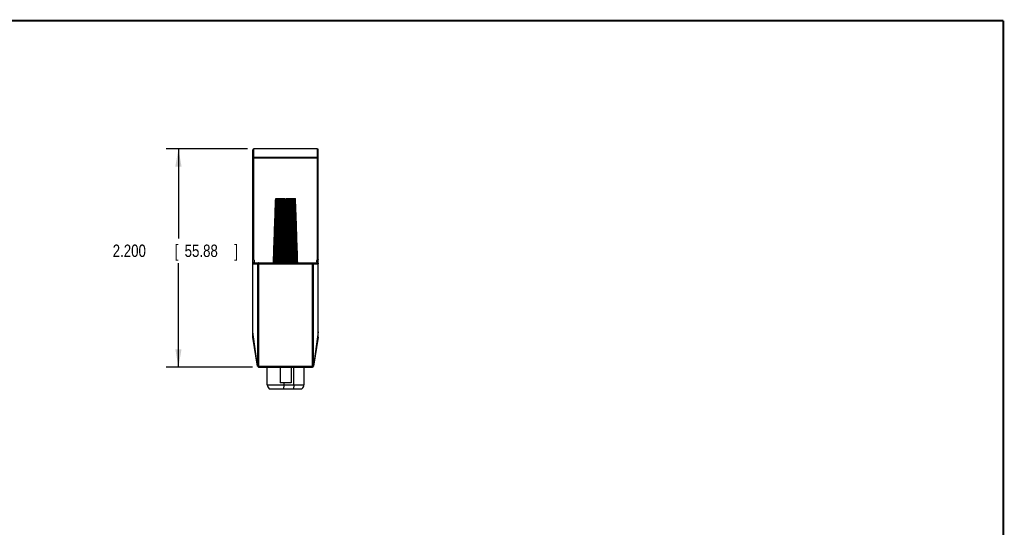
# Model space of a CAD drawing. Header units: inches. Extents: x 0.2 to 16.8, y 0.1 to 10.8.
# Tile 10 of 10: x 6.8 to 16.8, y 5.7 to 10.8. Entities that reach past the tile are written whole.
import ezdxf

# ---------------------------------------------------------------- set-up
doc = ezdxf.new("R2010")
doc.units = ezdxf.units.IN
doc.header["$LTSCALE"] = 0.935
doc.header["$MEASUREMENT"] = 0
doc.layers.get('0').update_dxf_attribs({"linetype": 'CONTINUOUS'})
doc.layers.add('DIMENSIONS', color=7, linetype='CONTINUOUS')
doc.styles.get("Standard").update_dxf_attribs({"font": 'txt', "width": 0.8})
doc.dimstyles.new('DIMSTYLE_1', dxfattribs={"dimtxt": 0.125, "dimasz": 0.18, "dimexe": 0.18, "dimexo": 0.0625, "dimgap": 0.09, "dimtad": 0, "dimtih": 1, "dimtoh": 1, "dimdec": 3, "dimzin": 4, "dimdsep": 46, "dimtxsty": 'STANDARD', "dimblk": '_FILLED', "dimblk1": '_FILLED', "dimblk2": '_FILLED', "dimcen": 0.09, "dimadec": 0, "dimazin": 0, "dimtp": 0.01, "dimtm": 0.01, "dimtfac": 1, "dimtdec": 3, "dimtofl": 0, "dimtmove": 0, "dimatfit": 3, "dimldrblk": '_FILLED', "dimfxl": 1, "dimtolj": 1, "dimtzin": 4, "dimarcsym": 0})

# ---------------------------------------------------------------- blocks, each defined once
blk = doc.blocks.new('_FILLED')
at = {"color": 0, "linetype": 'BYBLOCK'}
blk.add_solid([(0, 0), (-1, 0.174), (-1, -0.174)], dxfattribs=at)
blk = doc.blocks.new('*D4')
at = {"layer": 'DIMENSIONS', "color": 2, "linetype": 'CONTINUOUS'}
for p, q in [((9.1331, 9.4686), (8.3106, 9.4686)), ((8.4356, 9.4686), (8.4356, 8.5654)), ((8.4356, 7.2686), (8.4356, 8.3154)), ((9.1816, 7.2686), (8.3106, 7.2686))]:
    blk.add_line(p, q, dxfattribs=at)
at = {"layer": 'DIMENSIONS', "color": 2, "linetype": 'CONTINUOUS', "xscale": 0.18, "yscale": 0.18, "zscale": 0.18}
for p, rotation in [((8.4356, 9.4686), 90), ((8.4356, 7.2686), 270)]:
    blk.add_blockref('_FILLED', p, dxfattribs=dict(at, rotation=rotation))
at = {"layer": 'DIMENSIONS', "color": 2, "linetype": 'CONTINUOUS', "width": 0.8}
for s, p in [('2.200', (7.7731, 8.3779)), ('[', (8.3981, 8.3779)), ('55.88', (8.4981, 8.3779)), (']', (8.9981, 8.3779))]:
    blk.add_text(s, height=0.125, dxfattribs=at).set_placement(p)

msp = doc.modelspace()

# ---------------------------------------------------------------- linework, layer by layer
at = {"color": 7, "linetype": 'CONTINUOUS'}
for p, q in [((9.1856, 8.3186), (9.1856, 9.4586)), ((9.1956, 8.3487), (9.1956, 9.4686)), ((9.8356, 9.4686), (9.1956, 9.4686)), ((9.8356, 9.4686), (9.8356, 8.3487)), ((9.8456, 8.3186), (9.8456, 9.4586)), ((9.1956, 9.3826), (9.8356, 9.3826)), ((9.1956, 9.3753), (9.8356, 9.3753)), ((9.4053, 8.3186), (9.4268, 8.9543)), ((9.4134, 8.3186), (9.4342, 8.9686)), ((9.4159, 8.9686), (9.5049, 8.9686)), ((9.4234, 8.3186), (9.4428, 8.9686)), ((9.4353, 8.3186), (9.4527, 8.9686)), ((9.4487, 8.3186), (9.4638, 8.9686)), ((9.4635, 8.3186), (9.476, 8.9686)), ((9.4792, 8.3186), (9.4889, 8.9686)), ((9.4957, 8.3186), (9.5024, 8.9686)), ((9.505, 8.9686), (9.5081, 8.9686)), ((9.5081, 8.9686), (9.5081, 8.9386)), ((9.5081, 8.9386), (9.5157, 8.9386)), ((9.5125, 8.3186), (9.5159, 8.9386)), ((9.5159, 8.9386), (9.5188, 8.9386)), ((9.523, 8.3186), (9.5188, 8.9386)), ((9.5191, 8.9386), (9.5231, 8.9386)), ((9.5231, 8.9386), (9.5231, 8.9686)), ((9.5231, 8.9686), (9.6156, 8.9686)), ((9.5398, 8.3186), (9.5323, 8.9686)), ((9.5561, 8.3186), (9.5456, 8.9686)), ((9.5716, 8.3186), (9.5584, 8.9686)), ((9.586, 8.3186), (9.5703, 8.9686)), ((9.5991, 8.3186), (9.5812, 8.9686)), ((9.6105, 8.3186), (9.5908, 8.9686)), ((9.6201, 8.3186), (9.5989, 8.9686)), ((9.6277, 8.3186), (9.6067, 8.9326)), ((9.6172, 8.9244), (9.6156, 8.9686)), ((9.3993, 8.3186), (9.4177, 8.8427)), ((9.6331, 8.3186), (9.6161, 8.7998)), ((9.3957, 8.3186), (9.4052, 8.5886)), ((9.6362, 8.3186), (9.631, 8.4639)), ((9.1861, 8.3086), (9.1856, 8.3186)), ((9.1856, 7.5686), (9.1856, 8.3086)), ((9.1861, 8.3086), (9.8452, 8.3086)), ((9.1958, 8.3186), (9.8355, 8.3186)), ((9.2342, 8.3086), (9.2342, 7.2785)), ((9.2441, 8.3186), (9.2441, 7.2786)), ((9.7872, 7.2786), (9.7872, 8.3186)), ((9.797, 7.2785), (9.797, 8.3086)), ((9.8452, 8.3086), (9.8456, 8.3186)), ((9.8456, 7.5686), (9.8456, 8.3086)), ((9.2342, 7.2785), (9.1856, 7.6223)), ((9.2342, 7.277), (9.1856, 7.5686)), ((9.8456, 7.6223), (9.797, 7.2785)), ((9.8456, 7.5686), (9.797, 7.277)), ((9.2441, 7.2786), (9.7872, 7.2786)), ((9.2441, 7.2686), (9.7872, 7.2686)), ((9.3306, 7.0906), (9.3306, 7.2686)), ((9.4596, 7.2686), (9.4596, 7.1096)), ((9.5716, 7.2686), (9.5716, 7.1096)), ((9.5982, 7.0906), (9.5982, 7.2686)), ((9.7006, 7.2686), (9.7006, 7.0906)), ((9.3306, 7.0906), (9.7006, 7.0906)), ((9.3503, 7.0509), (9.6809, 7.0509)), ((9.5716, 7.1096), (9.4596, 7.1096)), ((9.4974, 7.1096), (9.4974, 7.0906))]:
    msp.add_line(p, q, dxfattribs=at)
at = {"color": 7, "linetype": 'CONTINUOUS', "const_width": 0.02}
for points in [[(16.75, 10.7586), (0.25, 10.7586)], [(16.75, 0.2586), (16.75, 10.7586)]]:
    msp.add_lwpolyline(points, dxfattribs=at)
at = {"color": 7, "linetype": 'CONTINUOUS'}
for centre, radius, start, end in [((9.1956, 9.4586), 0.01, 90, 180), ((9.8356, 9.4586), 0.01, 0, 90), ((9.2441, 7.2786), 0.01, 189.46232, 270), ((9.7872, 7.2786), 0.01, 270, 350.53768), ((9.3806, 7.0906), 0.05, 180, 232.69916), ((9.6506, 7.0906), 0.05, 307.30084, 360)]:
    msp.add_arc(centre, radius, start, end, dxfattribs=at)
for points, knots in [([(9.1856, 9.3728), (9.1856, 9.3739), (9.186, 9.3759), (9.1874, 9.3787), (9.1897, 9.3809), (9.1925, 9.3823), (9.1946, 9.3826), (9.1956, 9.3826)], [0, 0, 0, 0, 0.198227, 0.397209, 0.597375, 0.798748, 1, 1, 1, 1]), ([(9.1856, 9.3728), (9.1856, 9.3731), (9.1863, 9.3738), (9.1878, 9.3744), (9.1899, 9.3749), (9.1926, 9.3752), (9.1946, 9.3753), (9.1956, 9.3753)], [0, 0, 0, 0, 0.084055, 0.232025, 0.446188, 0.710424, 1, 1, 1, 1]), ([(9.8456, 9.3728), (9.8456, 9.3739), (9.8453, 9.3759), (9.8439, 9.3787), (9.8416, 9.3809), (9.8388, 9.3823), (9.8367, 9.3826), (9.8356, 9.3826)], [0, 0, 0, 0, 0.198227, 0.397209, 0.597375, 0.798748, 1, 1, 1, 1]), ([(9.8456, 9.3728), (9.8456, 9.3731), (9.845, 9.3738), (9.8435, 9.3744), (9.8413, 9.3749), (9.8386, 9.3752), (9.8367, 9.3753), (9.8356, 9.3753)], [0, 0, 0, 0, 0.084055, 0.232025, 0.446188, 0.710424, 1, 1, 1, 1]), ([(9.3929, 8.3186), (9.3955, 8.392), (9.4006, 8.5375), (9.4082, 8.7542), (9.4132, 8.8975), (9.4157, 8.9686)], [0, 0, 0, 0, 0.338438, 0.67181, 1, 1, 1, 1]), ([(9.3935, 8.3186), (9.396, 8.392), (9.401, 8.5375), (9.4085, 8.7542), (9.4134, 8.8975), (9.4159, 8.9686)], [0, 0, 0, 0, 0.338438, 0.67181, 1, 1, 1, 1]), ([(9.3943, 8.3186), (9.3968, 8.392), (9.402, 8.5375), (9.4096, 8.7542), (9.4147, 8.8975), (9.4172, 8.9686)], [0, 0, 0, 0, 0.338438, 0.67181, 1, 1, 1, 1]), ([(9.3964, 8.3186), (9.3988, 8.392), (9.4036, 8.5375), (9.4107, 8.7542), (9.4154, 8.8975), (9.4178, 8.9686)], [0, 0, 0, 0, 0.338438, 0.671811, 1, 1, 1, 1]), ([(9.398, 8.3186), (9.4005, 8.392), (9.4056, 8.5375), (9.4131, 8.7542), (9.4181, 8.8975), (9.4206, 8.9686)], [0, 0, 0, 0, 0.338438, 0.67181, 1, 1, 1, 1]), ([(9.4015, 8.3186), (9.4038, 8.392), (9.4083, 8.5375), (9.415, 8.7542), (9.4194, 8.8975), (9.4216, 8.9686)], [0, 0, 0, 0, 0.338438, 0.671811, 1, 1, 1, 1]), ([(9.4039, 8.3186), (9.4064, 8.392), (9.4113, 8.5375), (9.4186, 8.7542), (9.4235, 8.8975), (9.4259, 8.9686)], [0, 0, 0, 0, 0.338438, 0.67181, 1, 1, 1, 1]), ([(9.4089, 8.3186), (9.411, 8.392), (9.4151, 8.5375), (9.4212, 8.7542), (9.4252, 8.8975), (9.4272, 8.9686)], [0, 0, 0, 0, 0.338438, 0.671811, 1, 1, 1, 1]), ([(9.4121, 8.3186), (9.4144, 8.392), (9.4191, 8.5375), (9.426, 8.7542), (9.4306, 8.8975), (9.4329, 8.9686)], [0, 0, 0, 0, 0.338438, 0.671811, 1, 1, 1, 1]), ([(9.4184, 8.3186), (9.4202, 8.392), (9.4238, 8.5375), (9.4292, 8.7542), (9.4328, 8.8975), (9.4346, 8.9686)], [0, 0, 0, 0, 0.338438, 0.671811, 1, 1, 1, 1]), ([(9.4222, 8.3186), (9.4244, 8.392), (9.4287, 8.5375), (9.4351, 8.7542), (9.4394, 8.8975), (9.4415, 8.9686)], [0, 0, 0, 0, 0.338438, 0.671811, 1, 1, 1, 1]), ([(9.4297, 8.3186), (9.4313, 8.392), (9.4344, 8.5375), (9.439, 8.7542), (9.442, 8.8975), (9.4435, 8.9686)], [0, 0, 0, 0, 0.338438, 0.671811, 1, 1, 1, 1]), ([(9.4342, 8.3186), (9.4362, 8.392), (9.44, 8.5375), (9.4458, 8.7542), (9.4496, 8.8975), (9.4515, 8.9686)], [0, 0, 0, 0, 0.338438, 0.671811, 1, 1, 1, 1]), ([(9.4428, 8.3186), (9.444, 8.392), (9.4465, 8.5375), (9.4502, 8.7542), (9.4527, 8.8975), (9.4539, 8.9686)], [0, 0, 0, 0, 0.338438, 0.671811, 1, 1, 1, 1]), ([(9.4478, 8.3186), (9.4495, 8.392), (9.4529, 8.5375), (9.4579, 8.7542), (9.4612, 8.8975), (9.4628, 8.9686)], [0, 0, 0, 0, 0.338438, 0.671811, 1, 1, 1, 1]), ([(9.4572, 8.3186), (9.4581, 8.392), (9.46, 8.5375), (9.4627, 8.7542), (9.4645, 8.8975), (9.4654, 8.9686)], [0, 0, 0, 0, 0.338438, 0.671811, 1, 1, 1, 1]), ([(9.4627, 8.3186), (9.4641, 8.392), (9.4669, 8.5375), (9.471, 8.7542), (9.4738, 8.8975), (9.4752, 8.9686)], [0, 0, 0, 0, 0.338438, 0.671811, 1, 1, 1, 1]), ([(9.4728, 8.3186), (9.4734, 8.392), (9.4745, 8.5375), (9.4763, 8.7542), (9.4774, 8.8975), (9.478, 8.9686)], [0, 0, 0, 0, 0.338438, 0.671811, 1, 1, 1, 1]), ([(9.4786, 8.3186), (9.4797, 8.392), (9.4819, 8.5375), (9.4851, 8.7542), (9.4872, 8.8975), (9.4883, 8.9686)], [0, 0, 0, 0, 0.338438, 0.671811, 1, 1, 1, 1]), ([(9.4892, 8.3186), (9.4894, 8.392), (9.4899, 8.5375), (9.4906, 8.7542), (9.491, 8.8975), (9.4912, 8.9686)], [0, 0, 0, 0, 0.338438, 0.671811, 1, 1, 1, 1]), ([(9.4952, 8.3186), (9.496, 8.392), (9.4975, 8.5375), (9.4997, 8.7542), (9.5012, 8.8975), (9.5019, 8.9686)], [0, 0, 0, 0, 0.338438, 0.671811, 1, 1, 1, 1]), ([(9.5062, 8.3186), (9.506, 8.392), (9.5058, 8.5375), (9.5054, 8.7542), (9.5051, 8.8975), (9.505, 8.9686)], [0, 0, 0, 0, 0.338438, 0.671811, 1, 1, 1, 1]), ([(9.5123, 8.3186), (9.5127, 8.3885), (9.5134, 8.5273), (9.5146, 8.734), (9.5153, 8.8708), (9.5157, 8.9386)], [0, 0, 0, 0, 0.33817, 0.67154, 1, 1, 1, 1]), ([(9.5233, 8.3186), (9.5228, 8.3885), (9.5219, 8.5273), (9.5205, 8.734), (9.5196, 8.8708), (9.5191, 8.9386)], [0, 0, 0, 0, 0.33817, 0.67154, 1, 1, 1, 1]), ([(9.5294, 8.3186), (9.5294, 8.392), (9.5295, 8.5375), (9.5297, 8.7542), (9.5297, 8.8975), (9.5298, 8.9686)], [0, 0, 0, 0, 0.338438, 0.671811, 1, 1, 1, 1]), ([(9.5402, 8.3186), (9.5394, 8.392), (9.5377, 8.5375), (9.5352, 8.7542), (9.5336, 8.8975), (9.5328, 8.9686)], [0, 0, 0, 0, 0.338438, 0.671811, 1, 1, 1, 1]), ([(9.5462, 8.3186), (9.5459, 8.392), (9.5453, 8.5375), (9.5443, 8.7542), (9.5437, 8.8975), (9.5434, 8.9686)], [0, 0, 0, 0, 0.338438, 0.671811, 1, 1, 1, 1]), ([(9.5567, 8.3186), (9.5556, 8.392), (9.5532, 8.5375), (9.5498, 8.7542), (9.5475, 8.8975), (9.5463, 8.9686)], [0, 0, 0, 0, 0.338438, 0.671811, 1, 1, 1, 1]), ([(9.5625, 8.3186), (9.5618, 8.392), (9.5605, 8.5375), (9.5585, 8.7542), (9.5572, 8.8975), (9.5565, 8.9686)], [0, 0, 0, 0, 0.338438, 0.671811, 1, 1, 1, 1]), ([(9.5724, 8.3186), (9.5709, 8.392), (9.568, 8.5375), (9.5636, 8.7542), (9.5607, 8.8975), (9.5593, 8.9686)], [0, 0, 0, 0, 0.338438, 0.671811, 1, 1, 1, 1]), ([(9.5778, 8.3186), (9.5768, 8.392), (9.5748, 8.5375), (9.5718, 8.7542), (9.5698, 8.8975), (9.5688, 8.9686)], [0, 0, 0, 0, 0.338438, 0.671811, 1, 1, 1, 1]), ([(9.587, 8.3186), (9.5852, 8.392), (9.5817, 8.5375), (9.5765, 8.7542), (9.5731, 8.8975), (9.5714, 8.9686)], [0, 0, 0, 0, 0.338438, 0.671811, 1, 1, 1, 1]), ([(9.5919, 8.3186), (9.5906, 8.392), (9.5879, 8.5375), (9.584, 8.7542), (9.5814, 8.8975), (9.5801, 8.9686)], [0, 0, 0, 0, 0.338438, 0.671811, 1, 1, 1, 1]), ([(9.6002, 8.3186), (9.5982, 8.392), (9.5942, 8.5375), (9.5883, 8.7542), (9.5843, 8.8975), (9.5824, 8.9686)], [0, 0, 0, 0, 0.338438, 0.671811, 1, 1, 1, 1]), ([(9.6045, 8.3186), (9.6029, 8.392), (9.5997, 8.5375), (9.5949, 8.7542), (9.5917, 8.8975), (9.5901, 8.9686)], [0, 0, 0, 0, 0.338438, 0.671811, 1, 1, 1, 1]), ([(9.6118, 8.3186), (9.6095, 8.392), (9.6051, 8.5375), (9.5986, 8.7542), (9.5942, 8.8975), (9.5921, 8.9686)], [0, 0, 0, 0, 0.338438, 0.671811, 1, 1, 1, 1]), ([(9.6154, 8.3186), (9.6136, 8.392), (9.6098, 8.5375), (9.6042, 8.7542), (9.6005, 8.8975), (9.5987, 8.9686)], [0, 0, 0, 0, 0.338438, 0.671811, 1, 1, 1, 1]), ([(9.6214, 8.3186), (9.6191, 8.392), (9.6143, 8.5375), (9.6073, 8.7542), (9.6026, 8.8975), (9.6003, 8.9686)], [0, 0, 0, 0, 0.338438, 0.671811, 1, 1, 1, 1]), ([(9.6244, 8.3186), (9.6223, 8.392), (9.6181, 8.5375), (9.6118, 8.7542), (9.6077, 8.8975), (9.6056, 8.9686)], [0, 0, 0, 0, 0.338438, 0.671811, 1, 1, 1, 1]), ([(9.6291, 8.3186), (9.6266, 8.392), (9.6216, 8.5375), (9.6142, 8.7542), (9.6093, 8.8975), (9.6069, 8.9686)], [0, 0, 0, 0, 0.338438, 0.67181, 1, 1, 1, 1]), ([(9.6312, 8.3186), (9.6289, 8.392), (9.6244, 8.5375), (9.6176, 8.7542), (9.6131, 8.8975), (9.6108, 8.9686)], [0, 0, 0, 0, 0.338438, 0.671811, 1, 1, 1, 1]), ([(9.6345, 8.3186), (9.6319, 8.392), (9.6268, 8.5375), (9.6192, 8.7542), (9.6142, 8.8975), (9.6117, 8.9686)], [0, 0, 0, 0, 0.338438, 0.67181, 1, 1, 1, 1]), ([(9.6358, 8.3186), (9.6334, 8.392), (9.6286, 8.5375), (9.6213, 8.7542), (9.6165, 8.8975), (9.6142, 8.9686)], [0, 0, 0, 0, 0.338438, 0.67181, 1, 1, 1, 1]), ([(9.6376, 8.3186), (9.635, 8.392), (9.6299, 8.5375), (9.6222, 8.7542), (9.6171, 8.8975), (9.6146, 8.9686)], [0, 0, 0, 0, 0.338438, 0.67181, 1, 1, 1, 1]), ([(9.6381, 8.3186), (9.6356, 8.392), (9.6305, 8.5375), (9.6235, 8.7395), (9.6191, 8.8681), (9.6171, 8.9244)], [0, 0, 0, 0, 0.363139, 0.720844, 1, 1, 1, 1]), ([(9.6383, 8.3186), (9.6357, 8.392), (9.6307, 8.5375), (9.6236, 8.7396), (9.6191, 8.8682), (9.6172, 8.9247)], [0, 0, 0, 0, 0.362972, 0.720513, 1, 1, 1, 1]), ([(9.1956, 8.3487), (9.1947, 8.3496), (9.1929, 8.3512), (9.1901, 8.3529), (9.1878, 8.3542), (9.1862, 8.3553), (9.1856, 8.3563), (9.1856, 8.3567)], [0, 0, 0, 0, 0.298693, 0.55518, 0.759011, 0.903376, 1, 1, 1, 1]), ([(9.1956, 8.3487), (9.1967, 8.3476), (9.1985, 8.3452), (9.2002, 8.3408), (9.2006, 8.3376), (9.2006, 8.3359), (9.2006, 8.3359)], [0, 0, 0, 0, 0.309618, 0.644066, 0.994494, 1, 1, 1, 1]), ([(9.8306, 8.3359), (9.8306, 8.3359), (9.8306, 8.3376), (9.8311, 8.3408), (9.8328, 8.3452), (9.8346, 8.3476), (9.8356, 8.3487)], [0, 0, 0, 0, 0.005504, 0.355933, 0.690382, 1, 1, 1, 1]), ([(9.8456, 8.3567), (9.8456, 8.3563), (9.8451, 8.3553), (9.8435, 8.3542), (9.8412, 8.3529), (9.8384, 8.3512), (9.8365, 8.3496), (9.8356, 8.3487)], [0, 0, 0, 0, 0.096621, 0.240986, 0.444817, 0.701305, 1, 1, 1, 1]), ([(9.2006, 8.3359), (9.2006, 8.3342), (9.2002, 8.331), (9.1985, 8.3267), (9.1959, 8.3231), (9.1928, 8.3205), (9.1893, 8.319), (9.1868, 8.3186), (9.1856, 8.3186)], [0, 0, 0, 0, 0.192311, 0.379258, 0.552412, 0.711144, 0.858595, 1, 1, 1, 1]), ([(9.1861, 8.3086), (9.186, 8.3097), (9.1863, 8.3118), (9.1876, 8.3147), (9.1898, 8.3169), (9.1926, 8.3183), (9.1947, 8.3186), (9.1958, 8.3186)], [0, 0, 0, 0, 0.20367, 0.402619, 0.599497, 0.797675, 1, 1, 1, 1]), ([(9.2441, 8.3186), (9.2431, 8.3186), (9.241, 8.3183), (9.2382, 8.3169), (9.236, 8.3146), (9.2346, 8.3118), (9.2342, 8.3097), (9.2342, 8.3086)], [0, 0, 0, 0, 0.197065, 0.396578, 0.596893, 0.798198, 1, 1, 1, 1]), ([(9.7872, 8.3186), (9.7882, 8.3186), (9.7903, 8.3183), (9.7931, 8.3169), (9.7953, 8.3146), (9.7967, 8.3118), (9.797, 8.3097), (9.797, 8.3086)], [0, 0, 0, 0, 0.198695, 0.397891, 0.597893, 0.798699, 1, 1, 1, 1]), ([(9.8456, 8.3186), (9.8444, 8.3186), (9.842, 8.319), (9.8385, 8.3205), (9.8353, 8.3231), (9.8327, 8.3267), (9.831, 8.331), (9.8306, 8.3342), (9.8306, 8.3359)], [0, 0, 0, 0, 0.141404, 0.288855, 0.447587, 0.620741, 0.807688, 1, 1, 1, 1]), ([(9.8355, 8.3186), (9.8365, 8.3186), (9.8386, 8.3183), (9.8414, 8.3169), (9.8436, 8.3147), (9.845, 8.3118), (9.8453, 8.3097), (9.8452, 8.3086)], [0, 0, 0, 0, 0.202325, 0.400503, 0.597381, 0.79633, 1, 1, 1, 1]), ([(9.2342, 7.2785), (9.2344, 7.2787), (9.235, 7.2792), (9.2356, 7.2793), (9.236, 7.2793)], [0, 0, 0, 0, 0.447155, 1, 1, 1, 1]), ([(9.2409, 7.2755), (9.2405, 7.2755), (9.2396, 7.2754), (9.2382, 7.2749), (9.2369, 7.2742), (9.2361, 7.2735), (9.2358, 7.2731)], [0, 0, 0, 0, 0.221207, 0.466742, 0.735931, 1, 1, 1, 1]), ([(9.236, 7.2793), (9.2364, 7.2793), (9.2373, 7.2792), (9.2386, 7.2787), (9.2397, 7.278), (9.2406, 7.2769), (9.2409, 7.2759), (9.2409, 7.2755)], [0, 0, 0, 0, 0.187254, 0.390054, 0.592013, 0.789399, 1, 1, 1, 1]), ([(9.2409, 7.2755), (9.2413, 7.2758), (9.242, 7.2765), (9.243, 7.2776), (9.2437, 7.2783), (9.2441, 7.2786)], [0, 0, 0, 0, 0.322901, 0.658248, 1, 1, 1, 1]), ([(9.7903, 7.2755), (9.79, 7.2758), (9.7893, 7.2765), (9.7882, 7.2776), (9.7875, 7.2783), (9.7872, 7.2786)], [0, 0, 0, 0, 0.322901, 0.658248, 1, 1, 1, 1]), ([(9.7953, 7.2793), (9.7949, 7.2793), (9.794, 7.2792), (9.7927, 7.2787), (9.7915, 7.278), (9.7906, 7.2769), (9.7904, 7.2759), (9.7903, 7.2755)], [0, 0, 0, 0, 0.187254, 0.390054, 0.592013, 0.789399, 1, 1, 1, 1]), ([(9.7903, 7.2755), (9.7908, 7.2755), (9.7917, 7.2754), (9.793, 7.2749), (9.7944, 7.2742), (9.7951, 7.2735), (9.7955, 7.2731)], [0, 0, 0, 0, 0.221207, 0.466742, 0.735931, 1, 1, 1, 1]), ([(9.797, 7.2785), (9.7969, 7.2787), (9.7963, 7.2792), (9.7957, 7.2793), (9.7953, 7.2793)], [0, 0, 0, 0, 0.447155, 1, 1, 1, 1]), ([(9.4974, 7.0906), (9.4974, 7.0876), (9.4973, 7.0816), (9.4968, 7.0729), (9.4962, 7.0647), (9.4952, 7.0574), (9.4944, 7.0529), (9.4939, 7.0509)], [0, 0, 0, 0, 0.228749, 0.450017, 0.656604, 0.841863, 1, 1, 1, 1]), ([(9.5982, 7.0906), (9.5982, 7.0876), (9.5981, 7.0816), (9.5977, 7.0729), (9.597, 7.0647), (9.596, 7.0574), (9.5952, 7.0529), (9.5947, 7.0509)], [0, 0, 0, 0, 0.228749, 0.450017, 0.656604, 0.841863, 1, 1, 1, 1])]:
    msp.add_open_spline(points, degree=3, knots=knots, dxfattribs=at)
for points in [[(9.6171, 8.9247), (9.6166, 8.9394), (9.6161, 8.954), (9.6156, 8.9686)], [(9.6171, 8.9244), (9.6171, 8.9245), (9.6171, 8.9246), (9.6171, 8.9247)]]:
    msp.add_open_spline(points, degree=3, dxfattribs=at)

# ---------------------------------------------------------------- dimensions: what is measured, and where the dimension line sits
at = {"layer": 'DIMENSIONS', "color": 2, "linetype": 'CONTINUOUS'}
dim = msp.add_linear_dim(base=(8.4356, 7.2686), p1=(9.1331, 9.4686), p2=(9.1816, 7.2686), angle=270, dimstyle='DIMSTYLE_1', dxfattribs=at)
dim.commit()
dim.dimension.update_dxf_attribs({"geometry": '*D4', "text_midpoint": (8.4356, 8.4404), "dimtype": 160})

doc.saveas('drawing.dxf')
